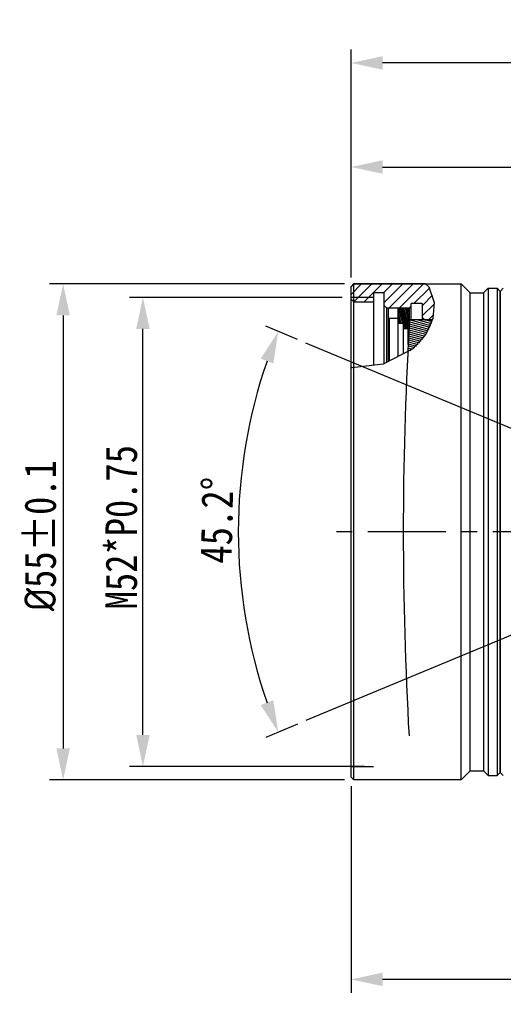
# Model space of a CAD drawing. Header units: millimetres. Extents: x 1042 to 1297, y 430 to 539.
# Tile 1 of 13: x 1042 to 1096, y 430 to 539. Entities that reach past the tile are written whole.
import ezdxf

# ---------------------------------------------------------------- set-up
doc = ezdxf.new("R2010")
doc.units = ezdxf.units.MM
doc.header["$LTSCALE"] = 23.1
doc.header["$PDMODE"] = 3
doc.header["$PDSIZE"] = 8
doc.linetypes.add('CENTER', pattern=[0.6, 0.375, -0.075, 0.075, -0.075])
doc.layers.get('0').update_dxf_attribs({"linetype": 'CONTINUOUS'})
doc.layers.get('Defpoints').update_dxf_attribs({"linetype": 'CONTINUOUS'})
doc.layers.add('02___PRT_ALL_AXES', color=7, linetype='CONTINUOUS')
doc.styles.get("Standard").update_dxf_attribs({"font": 'simsun.ttc', "width": 0.85})
doc.dimstyles.get("Standard").update_dxf_attribs({"dimtxt": 3.5, "dimasz": 3.5, "dimexe": 1.5, "dimexo": 1, "dimtad": 1, "dimtoh": 1, "dimdsep": 46, "dimtxsty": 'STANDARD', "dimblk": '_FILLED', "dimcen": 0.09, "dimclrd": 3, "dimclre": 3, "dimclrt": 2, "dimazin": 2, "dimtp": 0.01, "dimtm": 0.01, "dimtfac": 1, "dimtofl": 0, "dimtmove": 0, "dimatfit": 3, "dimldrblk": '_FILLED', "dimfxl": 1, "dimtolj": 1, "dimarcsym": 0})

# ---------------------------------------------------------------- blocks, each defined once
blk = doc.blocks.new('_FILLED')
at = {"color": 0, "linetype": 'ByBlock'}
blk.add_solid([(0, 0), (-1, 0.214), (-1, -0.214)], dxfattribs=at)
blk = doc.blocks.new('*D2')
at = {"color": 3, "lineweight": -2}
for p, q in [((1078.43, 510.17), (1045.72, 510.17)), ((1047.22, 506.67), (1047.22, 458.68)), ((1078.43, 455.18), (1045.72, 455.18))]:
    blk.add_line(p, q, dxfattribs=at)
at = {"layer": 'Defpoints', "color": 0}
for p in [(1079.43, 510.17), (1047.22, 455.18), (1079.43, 455.18)]:
    blk.add_point(p, dxfattribs=at)
at = {"color": 3, "linetype": 'ByBlock', "lineweight": -2, "xscale": 3.5, "yscale": 3.5, "zscale": 3.5}
for p, rotation in [((1047.22, 510.17), 90), ((1047.22, 455.18), 270)]:
    blk.add_blockref('_FILLED', p, dxfattribs=dict(at, rotation=rotation))
at = {"color": 2, "insert": (1044.7, 482.26), "char_height": 3.5, "attachment_point": 5, "rotation": 90}
blk.add_mtext('\\A1;{{\\fISOCPEUR|b0|i0|c0|p34;%%C}55%%P0.1}', dxfattribs=at)
blk = doc.blocks.new('*D5')
at = {"color": 3, "lineweight": -2}
for p, q in [((1193.63, 466.46), (1193.63, 431.57)), ((1079.14, 454.48), (1079.14, 431.57)), ((1190.13, 433.07), (1082.64, 433.07))]:
    blk.add_line(p, q, dxfattribs=at)
at = {"layer": 'Defpoints', "color": 0}
for p in [(1193.63, 467.46), (1079.14, 455.48), (1079.14, 433.07)]:
    blk.add_point(p, dxfattribs=at)
at = {"color": 3, "lineweight": -2, "xscale": 3.5, "yscale": 3.5, "zscale": 3.5, "rotation": 180}
blk.add_blockref('_FILLED', (1079.14, 433.07), dxfattribs=at)
at = {"color": 3, "lineweight": -2, "xscale": 3.5, "yscale": 3.5, "zscale": 3.5}
blk.add_blockref('_FILLED', (1193.63, 433.07), dxfattribs=at)
at = {"color": 2, "insert": (1136.38, 435.91), "char_height": 3.5, "attachment_point": 5}
blk.add_mtext('\\A1;114.5%%P0.3(in air)', dxfattribs=at)
blk = doc.blocks.new('*D8')
at = {"color": 3, "lineweight": -2}
for p, q in [((1079.14, 510.88), (1079.14, 536.17)), ((1181.63, 509.18), (1181.63, 536.17)), ((1178.13, 534.67), (1082.64, 534.67))]:
    blk.add_line(p, q, dxfattribs=at)
at = {"layer": 'Defpoints', "color": 0}
for p in [(1079.14, 534.67), (1079.14, 509.88), (1181.63, 508.18)]:
    blk.add_point(p, dxfattribs=at)
at = {"color": 3, "lineweight": -2, "xscale": 3.5, "yscale": 3.5, "zscale": 3.5, "rotation": 180}
blk.add_blockref('_FILLED', (1079.14, 534.67), dxfattribs=at)
at = {"color": 3, "lineweight": -2, "xscale": 3.5, "yscale": 3.5, "zscale": 3.5}
blk.add_blockref('_FILLED', (1181.63, 534.67), dxfattribs=at)
at = {"color": 2, "insert": (1131.37, 537.17), "char_height": 3.5, "attachment_point": 5}
blk.add_mtext('\\A1;102.5%%P0.3', dxfattribs=at)
blk = doc.blocks.new('*D9')
at = {"color": 3, "lineweight": -2}
for p, q in [((1078.14, 508.68), (1054.57, 508.68)), ((1056.07, 460.18), (1056.07, 505.18)), ((1080.62, 456.68), (1054.57, 456.68))]:
    blk.add_line(p, q, dxfattribs=at)
at = {"layer": 'Defpoints', "color": 0}
for p in [(1056.07, 508.68), (1079.14, 508.68), (1081.62, 456.68)]:
    blk.add_point(p, dxfattribs=at)
at = {"color": 3, "lineweight": -2, "xscale": 3.5, "yscale": 3.5, "zscale": 3.5}
for p, rotation in [((1056.07, 508.68), 90), ((1056.07, 456.68), 270)]:
    blk.add_blockref('_FILLED', p, dxfattribs=dict(at, rotation=rotation))
at = {"color": 2, "insert": (1053.69, 483.2), "char_height": 3.5, "attachment_point": 5, "rotation": 90}
blk.add_mtext('\\A1;M52*P0.75', dxfattribs=at)
blk = doc.blocks.new('*D10')
at = {"color": 3, "lineweight": -2}
for p, q in [((1073.21, 504), (1069.69, 505.47)), ((1073.21, 461.37), (1069.69, 459.9))]:
    blk.add_line(p, q, dxfattribs=at)
blk.add_arc((1124.42, 482.68), 57.78, 160.8711, 199.1289, dxfattribs=at)
at = {"layer": 'Defpoints', "color": 0}
for p in [(1074.14, 503.61), (1124.42, 482.68), (1124.42, 482.68), (1067.13, 475.11), (1074.14, 461.76)]:
    blk.add_point(p, dxfattribs=at)
at = {"color": 3, "lineweight": -2, "xscale": 3.5, "yscale": 3.5, "zscale": 3.5}
for p, rotation in [((1071.07, 504.89), 69.13556298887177), ((1071.07, 460.48), 290.8644370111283)]:
    blk.add_blockref('_FILLED', p, dxfattribs=dict(at, rotation=rotation))
at = {"color": 2, "insert": (1064.27, 483.97), "char_height": 3.5, "attachment_point": 5, "rotation": 88.7755}
blk.add_mtext('\\A1;45.2°', dxfattribs=at)
blk = doc.blocks.new('*D11')
at = {"color": 3, "lineweight": -2}
for p, q in [((1079.14, 510.88), (1079.14, 524.63)), ((1124.42, 483.68), (1124.42, 524.63)), ((1082.64, 523.13), (1120.92, 523.13))]:
    blk.add_line(p, q, dxfattribs=at)
at = {"layer": 'Defpoints', "color": 0}
for p in [(1124.42, 523.13), (1079.14, 509.88), (1124.42, 482.68)]:
    blk.add_point(p, dxfattribs=at)
at = {"color": 3, "lineweight": -2, "xscale": 3.5, "yscale": 3.5, "zscale": 3.5, "rotation": 180}
blk.add_blockref('_FILLED', (1079.14, 523.13), dxfattribs=at)
at = {"color": 3, "lineweight": -2, "xscale": 3.5, "yscale": 3.5, "zscale": 3.5}
blk.add_blockref('_FILLED', (1124.42, 523.13), dxfattribs=at)
at = {"color": 2, "insert": (1105.16, 525.51), "char_height": 3.5, "attachment_point": 5}
blk.add_mtext('\\A1;45.28', dxfattribs=at)

msp = doc.modelspace()

# ---------------------------------------------------------------- hatches: boundary and pattern name
at = {"linetype": 'Continuous'}
h = msp.add_hatch(dxfattribs=at)
h.set_pattern_fill('DEFAULT__44', scale=0.808092, angle=45, style=0, pattern_type=0)
h.set_pattern_definition([(45, (967.6233, 280.9344), (-0.5714075, 0.5714075), [])])
edge = h.paths.add_edge_path()
edge.add_line((1082.821, 509.185), (1081.621, 509.185))
edge.add_line((1081.621, 509.185), (1081.621, 508.185))
edge.add_line((1081.621, 508.185), (1079.715, 508.185))
edge.add_line((1079.715, 508.185), (1079.435, 508.185))
edge.add_line((1079.435, 508.185), (1079.135, 508.485))
edge.add_line((1079.135, 508.485), (1079.135, 509.885))
edge.add_line((1079.135, 509.885), (1079.426, 510.176))
edge.add_line((1079.435, 510.176), (1087.499, 510.176))
edge.add_spline(control_points=[(1087.499, 510.176), (1087.667, 509.966), (1087.954, 509.534), (1088.232, 508.857), (1088.335, 508.368), (1088.365, 508.116)], knot_values=[0, 0, 0, 0, 0.3333333, 0.6666667, 1, 1, 1, 1], degree=3, periodic=0)
edge.add_spline(control_points=[(1088.365, 508.116), (1088.402, 507.826), (1088.409, 507.214), (1088.277, 506.539), (1088.177, 506.185)], knot_values=[0, 0, 0, 0, 0.5, 1, 1, 1, 1], degree=3, periodic=0)
edge.add_line((1088.177, 506.185), (1087.322, 506.185))
edge.add_line((1087.322, 506.185), (1087.022, 506.485))
edge.add_line((1087.022, 506.485), (1087.022, 507.996))
edge.add_line((1087.022, 507.996), (1085.822, 507.996))
edge.add_line((1085.822, 507.996), (1085.822, 507.485))
edge.add_line((1085.822, 507.485), (1083.121, 507.485))
edge.add_line((1083.121, 507.485), (1082.821, 507.785))
edge.add_line((1082.821, 507.785), (1082.821, 509.185))
h = msp.add_hatch(dxfattribs=at)
h.set_pattern_fill('DEFAULT__36', scale=0.144799, angle=285, style=0, pattern_type=0)
h.set_pattern_definition([(285, (967.62331, 280.93442), (0.1398647, 0.037476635), [])])
h.paths.add_polyline_path([(1085.472, 507.485), (1085.572, 507.385), (1085.572, 505.285), (1085.472, 505.185), (1084.972, 505.185), (1084.972, 505.785), (1084.372, 505.785), (1084.372, 507.485)])
h = msp.add_hatch(dxfattribs=at)
h.set_pattern_fill('DEFAULT__4', scale=0.218618, angle=165, style=0, pattern_type=0)
h.set_pattern_definition([(165, (967.6233, 280.93442), (-0.05658253, -0.21116888), [])])
edge = h.paths.add_edge_path()
edge.add_line((1085.619, 506.183), (1088.176, 506.183))
edge.add_spline(control_points=[(1088.176, 506.183), (1088.08, 505.851), (1087.82, 505.196), (1087.218, 504.208), (1086.433, 503.309), (1085.78, 502.782), (1085.422, 502.536)], knot_values=[0, 0, 0, 0, 0.25, 0.5, 0.75, 1, 1, 1, 1], degree=3, periodic=0)
edge.add_arc((1488.001, 482.683), 403.068, 176.6576, 177.17684)

# ---------------------------------------------------------------- linework, layer by layer
at = {"color": 7, "linetype": 'Continuous'}
for p, q in [((1079.426, 510.176), (1079.135, 509.885)), ((1079.135, 500.927), (1079.135, 509.885)), ((1079.435, 510.185), (1091.335, 510.185)), ((1087.398, 510.176), (1079.435, 510.176)), ((1087.389, 510.185), (1087.749, 509.83)), ((1087.749, 509.83), (1088.365, 508.116)), ((1091.335, 455.185), (1091.335, 510.185)), ((1091.335, 510.176), (1092.335, 509.176)), ((1079.135, 508.685), (1081.621, 508.685)), ((1081.621, 509.185), (1081.621, 501.133)), ((1082.821, 509.185), (1081.621, 509.185)), ((1082.821, 501.314), (1082.821, 509.185)), ((1092.335, 456.185), (1092.335, 509.185)), ((1092.335, 509.185), (1093.835, 509.185)), ((1094.335, 509.685), (1093.835, 509.185)), ((1093.835, 509.185), (1093.835, 456.185)), ((1094.335, 509.685), (1094.335, 455.685)), ((1094.335, 509.685), (1095.335, 509.685)), ((1095.335, 509.685), (1095.335, 455.685)), ((1095.635, 509.385), (1095.335, 509.685)), ((1095.635, 509.385), (1095.635, 455.985)), ((1095.719, 509.385), (1096.019, 509.685)), ((1095.719, 455.985), (1095.719, 509.385)), ((1079.135, 508.485), (1079.435, 508.185)), ((1079.435, 500.878), (1079.435, 508.185)), ((1079.435, 508.185), (1081.621, 508.185)), ((1082.821, 507.785), (1083.121, 507.485)), ((1085.822, 506.183), (1085.822, 507.996)), ((1087.022, 507.996), (1085.822, 507.996)), ((1087.022, 507.996), (1087.022, 506.183)), ((1088.365, 508.116), (1088.216, 506.326)), ((1095.635, 508.185), (1095.719, 508.185)), ((1083.121, 501.47), (1083.121, 507.485)), ((1085.822, 507.485), (1083.121, 507.485)), ((1083.272, 507.378), (1083.372, 507.478)), ((1083.272, 507.378), (1083.272, 501.548)), ((1084.372, 502.12), (1084.372, 507.485)), ((1085.472, 507.485), (1085.572, 507.385)), ((1085.572, 507.385), (1085.572, 505.285)), ((1087.022, 506.485), (1087.322, 506.185)), ((1083.272, 506.477), (1083.372, 506.377)), ((1083.372, 506.377), (1083.372, 501.6)), ((1083.372, 506.377), (1084.372, 506.377)), ((1084.972, 505.785), (1084.372, 505.785)), ((1084.972, 502.431), (1084.972, 505.785)), ((1088.151, 506.183), (1085.619, 506.183)), ((1087.322, 506.185), (1087.322, 506.183)), ((1087.322, 506.185), (1088.152, 506.185)), ((1088.216, 506.326), (1087.407, 504.539)), ((1085.472, 505.185), (1084.972, 505.185)), ((1085.572, 505.285), (1085.472, 505.185)), ((1085.472, 503.443), (1085.472, 505.185)), ((1085.569, 505.311), (1085.567, 505.285)), ((1087.407, 504.539), (1085.983, 502.957)), ((1085.983, 502.957), (1082.717, 501.26)), ((1082.717, 501.26), (1079.273, 500.86)), ((1079.273, 500.86), (1079.135, 500.927)), ((1079.135, 456.685), (1081.621, 456.685)), ((1095.719, 457.185), (1095.635, 457.185)), ((1092.335, 456.185), (1091.335, 455.185)), ((1092.335, 456.185), (1093.835, 456.185)), ((1094.335, 455.685), (1093.835, 456.185)), ((1094.335, 455.685), (1095.335, 455.685)), ((1095.635, 455.985), (1095.335, 455.685)), ((1095.719, 455.985), (1096.019, 455.685))]:
    msp.add_line(p, q, dxfattribs=at)
at = {"color": 1}
for q in [(1074.135, 503.615), (1074.135, 461.755)]:
    msp.add_line((1124.415, 482.685), q, dxfattribs=at)
at = {"color": 1, "linetype": 'CENTER'}
msp.add_line((1186.67, 482.683), (1077.428, 482.683), dxfattribs=at)
at = {"color": 7, "linetype": 'Continuous'}
for start, end in [(176.6576, 176.78172), (176.78547, 183.21453), (176.78547, 177.15794)]:
    msp.add_arc((1488.001, 482.683), 403.068, start, end, dxfattribs=at)
at = {"layer": '02___PRT_ALL_AXES', "color": 7, "linetype": 'Continuous'}
for p, q in [((1079.135, 509.885), (1079.435, 510.185)), ((1079.135, 455.485), (1079.135, 509.885)), ((1079.435, 455.185), (1079.435, 510.185)), ((1079.135, 455.485), (1079.135, 500.927)), ((1079.435, 455.185), (1079.435, 500.878)), ((1079.135, 455.485), (1079.435, 455.185)), ((1079.135, 455.485), (1079.435, 455.185)), ((1091.335, 455.185), (1079.435, 455.185))]:
    msp.add_line(p, q, dxfattribs=at)

# ---------------------------------------------------------------- dimensions: what is measured, and where the dimension line sits
at = {"color": 7}
for base, p1, p2, text, picture, middle in [((1079.135, 534.665), (1181.627, 508.183), (1079.135, 509.885), '<>%%P0.3', '*D8', (1131.368, 534.665)), ((1079.135, 433.069), (1193.627, 467.456), (1079.135, 455.485), '<>%%P0.3(in air)', '*D5', (1136.377, 433.069))]:
    dim = msp.add_linear_dim(base=base, p1=p1, p2=p2, text=text, dimstyle='STANDARD', override={"dimdec": 1}, dxfattribs=at)
    dim.commit()
    dim.dimension.update_dxf_attribs({"geometry": picture, "text_midpoint": middle, "dimtype": 160})
dim = msp.add_linear_dim(base=(1124.415, 523.131), p1=(1079.135, 509.885), p2=(1124.415, 482.685), dimstyle='STANDARD')
dim.commit()
dim.dimension.update_dxf_attribs({"geometry": '*D11', "text_midpoint": (1105.162, 523.131), "dimtype": 160})
for base, p1, p2, text, picture, middle in [((1047.216, 455.183), (1079.427, 510.174), (1079.427, 455.183), '{{\\fISOCPEUR|b0|i0|c0|p34;%%C}55%%P0.1}', '*D2', (1047.216, 482.259)), ((1056.067, 508.685), (1081.621, 456.685), (1079.135, 508.685), 'M<>*P0.75', '*D9', (1056.067, 483.2))]:
    dim = msp.add_linear_dim(base=base, p1=p1, p2=p2, angle=90, text=text, dimstyle='STANDARD', dxfattribs=at)
    dim.commit()
    dim.dimension.update_dxf_attribs({"geometry": picture, "text_midpoint": middle, "dimtype": 160})
dim = msp.add_angular_dim_2l(base=(1067.133, 475.11), line1=((1124.415, 482.685), (1074.135, 461.755)), line2=((1124.415, 482.685), (1074.135, 503.615)), dimstyle='STANDARD')
dim.commit()
dim.dimension.update_dxf_attribs({"geometry": '*D10', "text_midpoint": (1066.647, 483.92), "dimtype": 162})

doc.saveas('drawing.dxf')
